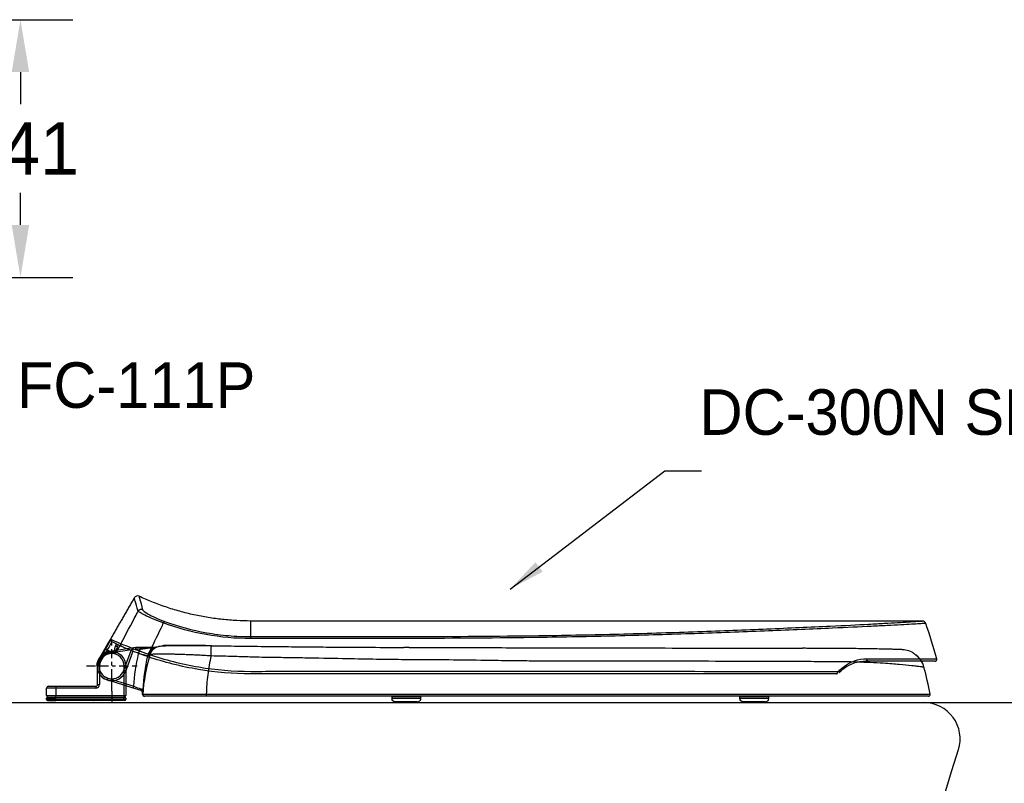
# Model space of a CAD drawing. Extents: x 66608 to 69033, y 58240 to 61670.
# Tile 4 of 8: x 67377 to 67918, y 59542 to 59962. Entities that reach past the tile are written whole.
import ezdxf

# ---------------------------------------------------------------- set-up
doc = ezdxf.new("R2010")
doc.units = 0
doc.header["$MEASUREMENT"] = 0
doc.linetypes.add('BORDER', pattern=[18, 5, -2, 5, -2, 2, -2])
doc.layers.get('Defpoints').update_dxf_attribs({"linetype": 'CONTINUOUS'})
for name, color, linetype in [('001', 7, 'CONTINUOUS'), ('1', 2, 'CONTINUOUS'), ('BU', 7, 'CONTINUOUS'), ('Dim', 4, 'CONTINUOUS'), ('MAIN', 7, 'CONTINUOUS')]:
    doc.layers.add(name, color=color, linetype=linetype)
doc.layers.add('AM_6', color=2, linetype='CONTINUOUS', lineweight=30)
doc.styles.add('____', font='txt')
doc.styles.add('h', font='txt', dxfattribs={"height": 30})
doc.styles.get("Standard").update_dxf_attribs({"font": 'txt.shx', "bigfont": 'ghs.shx'})
doc.dimstyles.new('SERIM', dxfattribs={"dimscale": 10, "dimtxt": 3, "dimasz": 2, "dimexe": 1, "dimexo": 1.5, "dimgap": 1, "dimtad": 1, "dimtoh": 1, "dimdec": 0, "dimdsep": 46, "dimtxsty": 'h', "dimcen": -0.3, "dimclrt": 2, "dimadec": 0, "dimazin": 0, "dimtfac": 1, "dimtdec": 0, "dimtmove": 1, "dimatfit": 3, "dimfxl": 0, "dimtolj": 1, "dimtzin": 0, "dimarcsym": 0})
doc.dimstyles.get("Standard").update_dxf_attribs({"dimtxt": 0.18, "dimasz": 0.18, "dimexe": 0.18, "dimexo": 0.0625, "dimgap": 0.09, "dimtad": 0, "dimtih": 1, "dimtoh": 1, "dimdec": 4, "dimzin": 0, "dimdsep": 46, "dimtxsty": 'Standard', "dimcen": 0.09, "dimadec": 0, "dimazin": 0, "dimtfac": 1, "dimtdec": 4, "dimtofl": 0, "dimtmove": 0, "dimatfit": 0, "dimfxl": 0, "dimtolj": 1, "dimtzin": 0, "dimarcsym": 0})
doc.dimstyles.new('Standard$0', dxfattribs={"dimtxt": 0.18, "dimasz": 0.18, "dimexe": 0.18, "dimexo": 0.0625, "dimgap": 0.09, "dimtad": 0, "dimtih": 1, "dimtoh": 1, "dimdec": 4, "dimzin": 0, "dimdsep": 46, "dimtxsty": 'Standard', "dimcen": 0.09, "dimadec": 0, "dimazin": 0, "dimtfac": 1, "dimtdec": 4, "dimtofl": 0, "dimtmove": 0, "dimatfit": 3, "dimfxl": 0, "dimtolj": 1, "dimtzin": 0, "dimarcsym": 0})

# ---------------------------------------------------------------- blocks, each defined once
blk = doc.blocks.new('*D21')
at = {"layer": 'Defpoints', "color": 0}
for p in [(67355.52, 59961.7), (67355.52, 59820.26), (67377.81, 59820.26)]:
    blk.add_point(p, dxfattribs=at)
at = {"layer": 'Dim', "color": 0, "lineweight": -2}
for p, q in [((67365.52, 59961.7), (67406.61, 59961.7)), ((67377.81, 59932.9), (67377.81, 59915.39)), ((67377.81, 59849.06), (67377.81, 59866.58)), ((67365.52, 59820.26), (67406.61, 59820.26))]:
    blk.add_line(p, q, dxfattribs=at)
at = {"layer": 'Dim', "color": 0}
for points in [[(67373.01, 59932.9), (67382.61, 59932.9), (67377.81, 59961.7)], [(67373.01, 59849.06), (67382.61, 59849.06), (67377.81, 59820.26)]]:
    blk.add_solid(points, dxfattribs=at)
at = {"layer": 'Dim', "color": 0, "insert": (67377.81, 59890.98), "char_height": 28.8, "attachment_point": 5, "style": '____'}
blk.add_mtext('\\A1;141', dxfattribs=at)
blk = doc.blocks.new('*D22')
at = {"layer": 'Defpoints', "color": 0}
for p in [(67810.87, 59586.86), (67810.87, 59197.12), (67927.77, 59197.12)]:
    blk.add_point(p, dxfattribs=at)
at = {"layer": 'Dim', "color": 0, "lineweight": -2}
for p, q in [((67820.87, 59586.86), (67956.57, 59586.86)), ((67927.77, 59558.06), (67927.77, 59415.99)), ((67927.77, 59225.92), (67927.77, 59367.99)), ((67820.87, 59197.12), (67956.57, 59197.12))]:
    blk.add_line(p, q, dxfattribs=at)
at = {"layer": 'Dim', "color": 0}
for points in [[(67922.97, 59558.06), (67932.57, 59558.06), (67927.77, 59586.86)], [(67922.97, 59225.92), (67932.57, 59225.92), (67927.77, 59197.12)]]:
    blk.add_solid(points, dxfattribs=at)
at = {"layer": 'Dim', "color": 0, "insert": (67927.77, 59391.99), "char_height": 28.8, "attachment_point": 5}
blk.add_mtext('\\A1;390', dxfattribs=at)

msp = doc.modelspace()

# ---------------------------------------------------------------- linework, layer by layer
at = {"layer": '001', "color": 7}
msp.add_line((67371.28, 59586.86), (67890, 59586.86), dxfattribs=at)
msp.add_arc((61092.48, 61689.84), 7125.74, 339.523743, 342.617108, dxfattribs=at)
at = {"layer": '1', "color": 1, "linetype": 'BORDER'}
for p, q in [((67427.94, 59593.12), (67427.94, 59620.86)), ((67427.94, 59593.12), (67427.94, 59620.86)), ((67427.94, 59593.12), (67427.94, 59620.86)), ((67414.08, 59606.99), (67441.81, 59606.99)), ((67414.08, 59606.99), (67441.81, 59606.99)), ((67414.08, 59606.99), (67441.81, 59606.99))]:
    msp.add_line(p, q, dxfattribs=at)
at = {"layer": '1', "color": 7}
for p, q in [((67420.2, 59608.68), (67424.62, 59616.34)), ((67425.49, 59615.84), (67421.07, 59608.18)), ((67425.49, 59615.84), (67424.62, 59616.34)), ((67426.72, 59615), (67441.15, 59617.2)), ((67426.72, 59615), (67426.87, 59614.01)), ((67441.21, 59616.19), (67426.87, 59614.01)), ((67432.4, 59618.12), (67429.88, 59613.77)), ((67431.19, 59618.03), (67431.31, 59618.24)), ((67434.66, 59604.55), (67438.62, 59615.44)), ((67439.55, 59615.07), (67435.6, 59604.2)), ((67443.67, 59617.14), (67443.65, 59616.14)), ((67421.07, 59608.18), (67420.2, 59608.68)), ((67419.8, 59607.29), (67420.8, 59607.26)), ((67420.19, 59596.74), (67420.19, 59606.99)), ((67420.19, 59606.99), (67421.19, 59606.99)), ((67421.19, 59606.99), (67421.19, 59596.74)), ((67435.6, 59604.2), (67434.66, 59604.55)), ((67435.69, 59606.99), (67434.69, 59606.99)), ((67434.69, 59590.74), (67434.69, 59606.99)), ((67435.69, 59606.99), (67435.69, 59590.74)), ((67425.51, 59599.26), (67425.81, 59600.22)), ((67439.76, 59594.78), (67425.51, 59599.26)), ((67425.81, 59600.22), (67440.06, 59595.74)), ((67392.19, 59590.74), (67392.19, 59594.74)), ((67397.19, 59594.74), (67392.19, 59594.74)), ((67393.19, 59595.74), (67397.19, 59595.74)), ((67397.19, 59595.74), (67397.19, 59594.74)), ((67397.19, 59595.74), (67419.19, 59595.74)), ((67419.19, 59594.74), (67397.19, 59594.74)), ((67397.19, 59594.74), (67397.19, 59590.74)), ((67419.19, 59595.74), (67419.19, 59594.74)), ((67420.19, 59596.74), (67421.19, 59596.74)), ((67439.76, 59594.78), (67440.06, 59595.74)), ((67392.19, 59590.74), (67397.19, 59590.74)), ((67392.19, 59588.44), (67392.19, 59589.24)), ((67392.19, 59589.24), (67397.19, 59589.24)), ((67392.19, 59588.44), (67397.19, 59588.44)), ((67392.69, 59589.74), (67397.19, 59589.74)), ((67392.69, 59587.94), (67397.19, 59587.94)), ((67397.19, 59590.74), (67434.69, 59590.74)), ((67397.19, 59589.74), (67397.19, 59590.74)), ((67397.19, 59589.74), (67434.69, 59589.74)), ((67397.19, 59589.74), (67397.19, 59589.24)), ((67397.19, 59588.44), (67397.19, 59589.24)), ((67434.69, 59589.24), (67397.19, 59589.24)), ((67397.19, 59587.94), (67397.19, 59588.44)), ((67397.19, 59588.44), (67434.69, 59588.44)), ((67435.19, 59587.94), (67397.19, 59587.94)), ((67434.69, 59590.74), (67435.69, 59590.74)), ((67434.69, 59589.74), (67434.69, 59590.74)), ((67434.69, 59589.74), (67434.69, 59589.24)), ((67434.69, 59589.74), (67435.19, 59589.74)), ((67434.69, 59588.44), (67434.69, 59589.24)), ((67435.69, 59589.24), (67434.69, 59589.24)), ((67434.69, 59587.94), (67434.69, 59588.44)), ((67434.69, 59588.44), (67435.69, 59588.44)), ((67435.69, 59589.24), (67435.69, 59588.44)), ((67479.86, 59591.44), (67479.86, 59590.25))]:
    msp.add_line(p, q, dxfattribs=at)
for centre, radius, start, end in [((67442.06, 59643.38), 2, 65.0085, 149.9912), ((67872.88, 59629.6), 2, 19.483, 90.0001), ((67427.94, 59606.99), 8.1, 98.6668, 252.5482), ((67427.94, 59606.99), 7.75, 0, 180), ((67427.94, 59606.99), 7.1, 98.6668, 252.5482), ((67504.3, 59777.05), 179.44, 243.9475, 245.498), ((67427.94, 59606.99), 6.75, 0, 180), ((67879.91, 59610.52), 1, 270, 15.3309), ((67427.94, 59606.99), 8.14, 177.861, 340), ((67427.94, 59606.99), 7.14, 177.861, 340), ((67393.19, 59594.74), 1, 90, 180), ((67419.19, 59596.74), 1, 270, 0), ((67419.19, 59596.74), 2, 270, 0), ((67393.19, 59590.74), 1, 180, 270), ((67392.69, 59589.24), 0.5, 90, 180), ((67392.69, 59588.44), 0.5, 180, 270), ((67434.69, 59590.74), 1, 270, 0), ((67435.19, 59589.24), 0.5, 0, 90), ((67435.19, 59588.44), 0.5, 270, 0), ((67445.86, 59591.25), 1, 179.4084, 270), ((67876.33, 59591.25), 1, 270, 12.4333)]:
    msp.add_arc(centre, radius, start, end, dxfattribs=at)
for points, degree in [([(67440.33, 59644.38), (67430.35, 59627.1), (67420.37, 59609.82)], 2), ([(67442.37, 59636.9), (67441.01, 59641.87), (67440.33, 59644.36), (67440.33, 59644.36)], 3), ([(67442.9, 59645.17), (67442.9, 59645.17), (67443.57, 59642.69), (67444.91, 59637.72)], 3), ([(67441.29, 59634.84), (67441.65, 59635.53), (67442.01, 59636.21), (67442.37, 59636.9)], 3), ([(67432.92, 59619.09), (67435.8, 59624.47), (67438.59, 59629.72), (67441.29, 59634.84)], 3), ([(67456.24, 59630.53), (67455.77, 59629.54), (67455.29, 59628.54), (67454.82, 59627.54)], 3), ([(67872.88, 59631.6), (67688.59, 59631.6), (67504.3, 59631.6)], 2), ([(67504.3, 59623.02), (67504.3, 59628.74), (67504.3, 59631.6), (67504.3, 59631.6)], 3), ([(67880.87, 59610.78), (67879.08, 59617.35), (67877.04, 59623.85), (67874.77, 59630.27)], 3), ([(67454.82, 59627.54), (67452.62, 59622.91), (67450.37, 59618.19), (67448.06, 59613.39)], 3), ([(67427.67, 59621.41), (67427.71, 59621.47), (67427.73, 59621.5), (67427.74, 59621.5)], 3), ([(67427.74, 59621.5), (67428.52, 59621.12), (67430.23, 59620.29), (67432.92, 59619.09)], 3), ([(67433.38, 59617.68), (67430.67, 59618.88), (67428.95, 59619.72), (67428.17, 59620.1)], 3), ([(67504.31, 59621.96), (67504.31, 59622.55), (67504.31, 59622.96), (67504.3, 59623.02)], 3), ([(67597.61, 59623.1), (67620.77, 59623.12), (67643.9, 59623.31), (67666.75, 59623.65)], 3), ([(67667.02, 59622.62), (67644.09, 59622.27), (67620.84, 59622.08), (67597.62, 59622.05)], 3), ([(67430, 59617.85), (67430.44, 59618.53), (67430.69, 59618.9), (67430.72, 59618.88)], 3), ([(67430.72, 59618.88), (67430.92, 59618.79), (67431.19, 59618.67), (67431.51, 59618.52)], 3), ([(67435.93, 59616.56), (67435.94, 59616.56), (67435.95, 59616.55), (67435.96, 59616.55)], 3), ([(67435.96, 59616.55), (67436.07, 59616.5), (67436.38, 59616.37), (67436.88, 59616.16)], 3), ([(67443.65, 59616.14), (67442.84, 59616.16), (67442.02, 59616.18), (67441.21, 59616.19)], 3), ([(67442.69, 59613.58), (67442.9, 59614.48), (67443.22, 59615.33), (67443.65, 59616.14)], 3), ([(67452.25, 59617.13), (67451.64, 59616.83), (67451.03, 59616.53)], 2), ([(67582.74, 59617.09), (67583.74, 59617.09), (67584.74, 59617.08), (67585.73, 59617.08)], 3), ([(67591.21, 59617.08), (67590.22, 59617.08), (67589.22, 59617.08), (67588.22, 59617.09)], 3), ([(67591.21, 59617.08), (67593.66, 59617.07), (67596.11, 59617.07), (67598.55, 59617.06)], 3), ([(67798.93, 59616.61), (67800.72, 59616.61), (67802.5, 59616.61), (67804.27, 59616.6)], 3), ([(67804.27, 59616.6), (67805.25, 59616.6), (67806.22, 59616.6), (67807.17, 59616.6)], 3), ([(67419.8, 59607.29), (67419.84, 59608.24), (67420.07, 59609.09), (67420.07, 59609.09)], 3), ([(67440.06, 59595.74), (67440.44, 59601.75), (67441.32, 59607.71), (67442.69, 59613.58)], 3), ([(67447.56, 59612.44), (67446.14, 59606.36), (67445.27, 59600.16), (67444.97, 59593.93)], 3), ([(67445.11, 59591.32), (67445.63, 59598.69), (67446.92, 59605.95), (67448.94, 59612.98)], 3), ([(67447.83, 59612), (67447.96, 59611.96), (67448.09, 59611.91), (67448.22, 59611.87)], 3), ([(67810.34, 59609.29), (67808.48, 59609.3), (67806.6, 59609.3), (67804.71, 59609.31)], 3), ([(67822.96, 59609.24), (67818.86, 59609.26), (67814.65, 59609.27), (67810.34, 59609.29)], 3), ([(67829.25, 59606.15), (67833.17, 59609.32), (67837.85, 59610.85), (67842.56, 59610.85)], 3), ([(67871.2, 59611.26), (67870.69, 59611.86), (67870.11, 59612.42), (67869.49, 59612.94)], 3), ([(67873.82, 59606.2), (67873.47, 59607.53), (67872.88, 59608.9), (67872.03, 59610.16)], 3), ([(67599.46, 59603.98), (67622.99, 59603.98), (67646.51, 59603.99), (67669.75, 59603.99)], 3), ([(67829.26, 59605.05), (67828.58, 59604.5), (67827.92, 59603.89), (67827.3, 59603.24)], 3), ([(67829.07, 59604.9), (67829.15, 59604.96), (67829.22, 59605.02), (67829.3, 59605.08)], 3), ([(67877.31, 59591.46), (67876.22, 59596.39), (67875.11, 59601.32), (67873.82, 59606.2)], 3), ([(67669.61, 59602.61), (67646.41, 59602.61), (67622.95, 59602.61), (67599.46, 59602.61)], 3), ([(67444.21, 59593.39), (67443.08, 59593.74), (67441.44, 59594.25), (67439.76, 59594.78)], 3), ([(67440.06, 59595.74), (67441.46, 59595.23), (67442.83, 59594.72), (67443.76, 59594.38)], 3), ([(67444.91, 59592.4), (67444.92, 59592.83), (67444.62, 59593.26), (67444.21, 59593.39)], 3), ([(67444.35, 59593.34), (67444.62, 59593.19), (67444.78, 59592.9)], 2), ([(67444.84, 59592.73), (67444.82, 59592.81), (67444.78, 59592.89), (67444.73, 59592.97)], 3), ([(67444.89, 59592.41), (67444.9, 59592.58), (67444.86, 59592.75), (67444.78, 59592.9)], 3), ([(67444.93, 59593.55), (67444.9, 59592.79), (67444.88, 59592.03), (67444.88, 59591.27)], 3), ([(67444.89, 59592.41), (67444.89, 59592.41), (67444.89, 59592.41), (67444.89, 59592.41)], 3), ([(67444.94, 59593.16), (67444.93, 59592.9), (67444.92, 59592.65), (67444.91, 59592.4)], 3), ([(67444.91, 59592.4), (67444.91, 59592.4), (67444.91, 59592.4), (67444.91, 59592.4)], 3), ([(67444.97, 59593.93), (67444.96, 59593.67), (67444.95, 59593.41), (67444.94, 59593.16)], 3), ([(67444.86, 59591.26), (67444.86, 59591.53), (67444.87, 59591.81), (67444.87, 59592.08)], 3), ([(67581.84, 59589.18), (67581.84, 59589.51), (67581.84, 59589.84), (67581.84, 59590.18)], 3), ([(67597.65, 59589.18), (67597.65, 59589.68), (67597.65, 59590.18)], 2), ([(67600.35, 59591.44), (67623.6, 59591.45), (67646.84, 59591.45), (67669.8, 59591.45)], 3), ([(67669.64, 59590.25), (67646.73, 59590.25), (67623.55, 59590.25), (67600.35, 59590.25)], 3), ([(67772.82, 59589.18), (67772.82, 59589.51), (67772.82, 59589.84), (67772.82, 59590.18)], 3), ([(67788.63, 59589.18), (67788.63, 59589.68), (67788.63, 59590.18)], 2)]:
    msp.add_open_spline(points, degree=degree, dxfattribs=at)
for points, knots in [([(67504.3, 59631.6), (67501.71, 59631.6), (67496.52, 59631.74), (67488.71, 59632.37), (67480.87, 59633.43), (67473.04, 59634.93), (67465.25, 59636.86), (67457.55, 59639.24), (67450.08, 59642.01), (67445.24, 59644.11), (67442.91, 59645.2)], [0, 0, 0, 0, 0.122297, 0.245928, 0.370731, 0.496537, 0.623166, 0.750433, 0.878145, 1, 1, 1, 1]), ([(67456.24, 59630.53), (67452.06, 59632.07), (67448.51, 59633.65), (67443.82, 59635.94), (67442.59, 59636.67), (67442.37, 59636.9)], [0, 0, 0, 0, 0.5, 0.5, 1, 1, 1, 1]), ([(67444.91, 59637.72), (67445.02, 59637.34), (67445.98, 59636.55), (67449.95, 59634.29), (67453.08, 59632.79), (67456.88, 59631.4)], [0, 0, 0, 0, 0.5, 0.5, 1, 1, 1, 1]), ([(67504.31, 59621.96), (67496.01, 59621.95), (67487.74, 59622.7), (67471.7, 59625.58), (67463.87, 59627.72), (67456.24, 59630.53)], [0, 0, 0, 0, 0.5, 0.5, 1, 1, 1, 1]), ([(67456.88, 59631.4), (67464.42, 59628.65), (67472.15, 59626.56), (67484.01, 59624.45), (67488.01, 59623.91), (67496.11, 59623.2), (67500.27, 59623.02), (67504.3, 59623.02)], [0, 0, 0, 0, 0.5, 0.5, 0.75, 0.75, 1, 1, 1, 1]), ([(67822.41, 59628.81), (67830.21, 59629.16), (67837.19, 59629.51), (67846.47, 59630.01), (67849.37, 59630.17), (67854.73, 59630.48), (67857.19, 59630.62), (67863.76, 59631.02), (67867.12, 59631.23), (67870.56, 59631.45), (67871.43, 59631.51), (67872.59, 59631.58), (67872.88, 59631.6), (67872.88, 59631.6)], [0, 0, 0, 0, 0.25, 0.25, 0.375, 0.375, 0.5, 0.5, 0.75, 0.75, 0.875, 0.875, 1, 1, 1, 1]), ([(67874.77, 59630.27), (67874.77, 59630.27), (67874.47, 59630.25), (67873.29, 59630.18), (67872.41, 59630.13), (67868.92, 59629.93), (67865.51, 59629.73), (67858.85, 59629.36), (67856.35, 59629.23), (67850.9, 59628.94), (67847.97, 59628.79), (67838.55, 59628.32), (67831.44, 59627.98), (67823.57, 59627.65)], [0, 0, 0, 0, 0.125, 0.125, 0.25, 0.25, 0.5, 0.5, 0.625, 0.625, 0.75, 0.75, 1, 1, 1, 1]), ([(67666.75, 59623.65), (67681.09, 59623.86), (67695.19, 59624.16), (67722.9, 59624.89), (67736.46, 59625.32), (67762.71, 59626.26), (67775.46, 59626.77), (67799.76, 59627.79), (67811.36, 59628.31), (67822.41, 59628.81)], [0, 0, 0, 0, 0.25, 0.25, 0.5, 0.5, 0.75, 0.75, 1, 1, 1, 1]), ([(67823.57, 59627.65), (67818.04, 59627.42), (67812.31, 59627.17), (67800.63, 59626.68), (67794.66, 59626.43), (67776.33, 59625.69), (67763.5, 59625.19), (67737.1, 59624.27), (67723.47, 59623.85), (67695.61, 59623.13), (67681.44, 59622.83), (67667.02, 59622.62)], [0, 0, 0, 0, 0.125, 0.125, 0.25, 0.25, 0.5, 0.5, 0.75, 0.75, 1, 1, 1, 1]), ([(67424.62, 59616.34), (67425.42, 59617.71), (67426.21, 59619.05), (67427.22, 59620.73), (67427.53, 59621.23), (67427.67, 59621.41)], [0, 0, 0, 0, 0.56676, 0.56676, 1, 1, 1, 1]), ([(67428.17, 59620.1), (67428.14, 59620.11), (67427.83, 59619.65), (67426.84, 59618.08), (67426.17, 59616.98), (67425.49, 59615.84)], [0, 0, 0, 0, 0.5, 0.5, 1, 1, 1, 1]), ([(67504.3, 59623.02), (67519.86, 59623.03), (67535.41, 59623.05), (67566.51, 59623.07), (67582.06, 59623.08), (67597.61, 59623.1)], [0, 0, 0, 0, 0.5, 0.5, 1, 1, 1, 1]), ([(67597.62, 59622.05), (67582.07, 59622.03), (67566.52, 59622.02), (67535.41, 59621.99), (67519.86, 59621.97), (67504.31, 59621.96)], [0, 0, 0, 0, 0.5, 0.5, 1, 1, 1, 1]), ([(67429.88, 59613.77), (67429.81, 59614.53), (67429.73, 59615.29), (67429.69, 59616.73), (67429.73, 59617.41), (67430, 59617.85)], [0, 0, 0, 0, 0.5, 0.5, 1, 1, 1, 1]), ([(67431.19, 59618.03), (67431.07, 59617.83), (67430.97, 59617.6), (67430.72, 59616.98), (67430.59, 59616.56), (67430.29, 59615.51), (67430.14, 59614.87), (67429.95, 59614.08), (67429.92, 59613.93), (67429.88, 59613.78), (67429.88, 59613.77), (67429.88, 59613.77)], [0, 0, 0, 0, 0.173372, 0.173372, 0.471385, 0.471385, 0.89831, 0.89831, 0.996626, 0.996626, 1, 1, 1, 1]), ([(67431.25, 59618.13), (67431.3, 59618.21), (67431.39, 59618.35), (67431.46, 59618.48), (67431.5, 59618.54)], [0, 0, 0, 0, 0.469631, 1, 1, 1, 1]), ([(67432.92, 59619.09), (67433.26, 59619.03), (67434.78, 59618.41), (67440.06, 59616.32), (67443.86, 59614.85), (67448.06, 59613.39)], [0, 0, 0, 0, 0.5, 0.5, 1, 1, 1, 1]), ([(67447.73, 59612.03), (67443.71, 59613.41), (67440.09, 59614.83), (67435.08, 59616.91), (67433.66, 59617.55), (67433.38, 59617.68)], [0, 0, 0, 0, 0.5, 0.5, 1, 1, 1, 1]), ([(67441.21, 59616.19), (67441.21, 59616.2), (67441.21, 59616.2), (67441.21, 59616.28), (67441.2, 59616.35), (67441.19, 59616.53), (67441.18, 59616.63), (67441.17, 59616.82), (67441.17, 59616.91), (67441.16, 59617.05), (67441.15, 59617.1), (67441.15, 59617.18), (67441.15, 59617.2), (67441.15, 59617.2)], [0, 0, 0, 0, 0.009719, 0.009719, 0.142864, 0.142864, 0.357904, 0.357904, 0.572168, 0.572168, 0.786073, 0.786073, 1, 1, 1, 1]), ([(67441.15, 59617.2), (67441.81, 59617.18), (67442.48, 59617.17), (67443.32, 59617.15), (67443.5, 59617.14), (67443.67, 59617.14)], [0, 0, 0, 0, 0.793321, 0.793321, 1, 1, 1, 1]), ([(67451.81, 59616.94), (67451.6, 59616.92), (67451.39, 59616.91), (67450.43, 59616.82), (67449.67, 59616.72), (67447.29, 59616.43), (67445.54, 59616.24), (67443.65, 59616.14)], [0, 0, 0, 0, 0.085207, 0.085207, 0.390138, 0.390138, 1, 1, 1, 1]), ([(67452.07, 59616.99), (67451.85, 59617), (67451.62, 59617), (67450.69, 59617.01), (67449.95, 59617.02), (67447.55, 59617.06), (67445.67, 59617.09), (67443.67, 59617.14)], [0, 0, 0, 0, 0.098353, 0.098353, 0.398902, 0.398902, 1, 1, 1, 1]), ([(67443.67, 59617.14), (67445.67, 59617.09), (67447.55, 59617.06), (67449.95, 59617.02), (67450.69, 59617.01), (67451.62, 59617), (67451.85, 59617), (67452.07, 59616.99)], [0, 0, 0, 0, 0.601098, 0.601098, 0.901647, 0.901647, 1, 1, 1, 1]), ([(67451.1, 59616.55), (67450.59, 59616.35), (67450.12, 59616.08), (67448.62, 59614.92), (67447.87, 59613.75), (67447.56, 59612.44)], [0, 0, 0, 0, 0.28878, 0.28878, 1, 1, 1, 1]), ([(67482.62, 59617.94), (67480.6, 59617.97), (67476.72, 59618.02), (67471.1, 59618.05), (67466.04, 59618.05), (67461.65, 59618), (67458.03, 59617.91), (67455.23, 59617.75), (67453.27, 59617.51), (67452.5, 59617.27), (67452.25, 59617.13)], [0, 0, 0, 0, 0.134719, 0.265473, 0.393784, 0.518942, 0.64233, 0.763138, 0.882596, 1, 1, 1, 1]), ([(67482.62, 59618.02), (67481.75, 59618.03), (67480.03, 59618.06), (67477.48, 59618.09), (67474.98, 59618.11), (67471.74, 59618.14), (67467.89, 59618.16), (67463.82, 59618.17), (67460.41, 59618.16), (67457.87, 59618.13), (67456.17, 59618.08), (67455.88, 59618.03), (67455.74, 59618)], [0, 0, 0, 0, 0.063084, 0.125388, 0.187282, 0.249145, 0.373717, 0.498081, 0.622847, 0.748204, 0.873956, 1, 1, 1, 1]), ([(67482.62, 59618.02), (67485.59, 59617.98), (67491.15, 59617.91), (67499.59, 59617.8), (67507.72, 59617.7), (67513.28, 59617.64), (67515.94, 59617.61)], [0, 0, 0, 0, 0.267477, 0.500007, 0.760064, 1, 1, 1, 1]), ([(67515.94, 59617.61), (67520.72, 59617.56), (67530.09, 59617.46), (67543.85, 59617.34), (67559.73, 59617.22), (67574.46, 59617.14), (67584.78, 59617.1), (67588.22, 59617.09)], [0, 0, 0, 0, 0.198329, 0.388612, 0.571475, 0.857209, 1, 1, 1, 1]), ([(67598.55, 59617.06), (67601.38, 59617.06), (67607.02, 59617.04), (67618.29, 59617.02), (67633.19, 59616.98), (67650, 59616.95), (67661.15, 59616.93), (67665.89, 59616.92)], [0, 0, 0, 0, 0.125142, 0.250178, 0.500113, 0.787261, 1, 1, 1, 1]), ([(67665.89, 59616.92), (67677.17, 59616.9), (67688.3, 59616.88), (67710.27, 59616.83), (67721.11, 59616.81), (67752.82, 59616.73), (67773.07, 59616.67), (67798.93, 59616.61)], [0, 0, 0, 0, 0.25, 0.25, 0.5, 0.5, 1, 1, 1, 1]), ([(67816.76, 59616.57), (67815.64, 59616.57), (67813.45, 59616.58), (67810.27, 59616.59), (67808.2, 59616.6), (67807.19, 59616.6), (67807.16, 59616.6)], [0, 0, 0, 0, 0.358128, 0.690293, 0.991787, 1, 1, 1, 1]), ([(67862.52, 59615.82), (67862.46, 59615.82), (67862.26, 59615.84), (67861.65, 59615.87), (67860.48, 59615.91), (67858.74, 59615.97), (67856.4, 59616.05), (67853.52, 59616.13), (67850.15, 59616.21), (67846.27, 59616.29), (67841.78, 59616.36), (67836.6, 59616.43), (67830.68, 59616.49), (67824.05, 59616.53), (67819.22, 59616.56), (67816.69, 59616.57)], [0, 0, 0, 0, 0.040411, 0.108997, 0.185067, 0.265611, 0.347355, 0.427603, 0.50478, 0.581636, 0.660818, 0.74252, 0.826769, 0.912996, 1, 1, 1, 1]), ([(67867.25, 59614.42), (67866.11, 59615.01), (67864.89, 59615.42), (67863.24, 59615.74), (67862.79, 59615.8), (67862.35, 59615.83)], [0, 0, 0, 0, 0.731546, 0.731546, 1, 1, 1, 1]), ([(67872.31, 59609.72), (67872.26, 59609.8), (67872.09, 59610.08), (67871.78, 59610.51), (67871.32, 59611.08), (67870.76, 59611.65), (67870.26, 59612.12), (67869.83, 59612.5), (67869.62, 59612.68), (67869.44, 59612.83), (67869.32, 59612.93), (67869.19, 59613.03), (67869.02, 59613.18), (67868.74, 59613.4), (67868.42, 59613.65), (67868.02, 59613.95), (67867.65, 59614.2), (67867.39, 59614.34), (67867.29, 59614.39)], [0, 0, 0, 0, 0.03113, 0.11787, 0.242645, 0.360953, 0.455417, 0.482106, 0.503951, 0.513552, 0.522771, 0.532182, 0.542417, 0.567486, 0.622482, 0.704248, 0.86265, 1, 1, 1, 1]), ([(67419.8, 59607.29), (67419.82, 59607.63), (67419.89, 59607.97), (67420.01, 59608.28), (67420.07, 59608.42), (67420.13, 59608.55), (67420.2, 59608.68)], [0, 0, 0, 0, 0.695533, 0.695533, 0.695533, 1, 1, 1, 1]), ([(67420.38, 59609.81), (67420.34, 59609.76), (67420.27, 59609.63), (67420.19, 59609.43), (67420.13, 59609.28), (67420.11, 59609.22), (67420.11, 59609.21)], [0, 0, 0, 0, 0.288268, 0.680678, 0.983774, 1, 1, 1, 1]), ([(67420.37, 59609.82), (67420.37, 59609.82), (67420.37, 59609.82), (67420.37, 59609.82), (67420.36, 59609.77), (67420.33, 59609.62), (67420.31, 59609.53), (67420.25, 59609.23), (67420.21, 59608.96), (67420.2, 59608.68)], [0, 0, 0, 0, 0.000399, 0.000399, 0.298262, 0.298262, 0.528278, 0.528278, 1, 1, 1, 1]), ([(67447.56, 59612.44), (67447.55, 59612.44), (67447.02, 59612.56), (67445.22, 59612.99), (67443.96, 59613.28), (67442.69, 59613.58)], [0, 0, 0, 0, 0.5, 0.5, 1, 1, 1, 1]), ([(67448.33, 59612.77), (67448.21, 59612.68), (67447.97, 59612.49), (67447.72, 59612.4), (67447.62, 59612.43), (67447.56, 59612.44)], [0, 0, 0, 0, 0.316728, 0.650001, 1, 1, 1, 1]), ([(67504.3, 59602.61), (67494.56, 59602.61), (67484.98, 59603.42), (67466.13, 59606.57), (67456.85, 59608.91), (67447.73, 59612.03)], [0, 0, 0, 0, 0.5, 0.5, 1, 1, 1, 1]), ([(67448.06, 59613.39), (67457.12, 59610.27), (67466.34, 59607.93), (67485.09, 59604.78), (67494.62, 59603.97), (67504.3, 59603.97)], [0, 0, 0, 0, 0.5, 0.5, 1, 1, 1, 1]), ([(67448.94, 59612.98), (67448.88, 59612.95), (67448.76, 59612.88), (67448.6, 59612.87), (67448.46, 59612.85), (67448.36, 59612.79), (67448.33, 59612.77)], [0, 0, 0, 0, 0.221728, 0.500088, 0.828974, 1, 1, 1, 1]), ([(67482.52, 59612.42), (67481.51, 59612.47), (67479.47, 59612.59), (67476.4, 59612.76), (67473.32, 59612.91), (67470.27, 59613.04), (67467.27, 59613.16), (67464.37, 59613.26), (67461.61, 59613.34), (67459.01, 59613.39), (67456.63, 59613.43), (67454.49, 59613.43), (67452.65, 59613.41), (67451.14, 59613.36), (67449.99, 59613.27), (67449.2, 59613.15), (67449.03, 59613.04), (67448.94, 59612.98)], [0, 0, 0, 0, 0.058397, 0.118023, 0.178854, 0.240872, 0.304064, 0.368425, 0.43395, 0.500641, 0.568499, 0.637528, 0.707727, 0.779091, 0.851609, 0.925256, 1, 1, 1, 1]), ([(67482.52, 59612.42), (67481.7, 59609.02), (67481.06, 59605.57), (67480.17, 59598.55), (67479.89, 59595), (67479.86, 59591.44)], [0, 0, 0, 0, 0.5, 0.5, 1, 1, 1, 1]), ([(67515.86, 59611.55), (67513.51, 59611.6), (67507.95, 59611.69), (67499.12, 59611.97), (67490.36, 59612.26), (67484.8, 59612.37), (67482.52, 59612.42)], [0, 0, 0, 0, 0.211098, 0.500018, 0.794863, 1, 1, 1, 1]), ([(67598.54, 59610.3), (67594.7, 59610.32), (67586.27, 59610.36), (67572.49, 59610.55), (67555.66, 59610.86), (67539.97, 59611.18), (67526.19, 59611.43), (67519.3, 59611.51), (67515.86, 59611.55)], [0, 0, 0, 0, 0.139089, 0.305769, 0.500007, 0.750024, 0.875, 1, 1, 1, 1]), ([(67667.4, 59609.58), (67664.47, 59609.59), (67657.74, 59609.62), (67646.29, 59609.75), (67631.1, 59609.97), (67614.88, 59610.22), (67603.37, 59610.27), (67598.54, 59610.3)], [0, 0, 0, 0, 0.128527, 0.295249, 0.500166, 0.790438, 1, 1, 1, 1]), ([(67797.31, 59609.34), (67787.64, 59609.37), (67777.62, 59609.4), (67756.89, 59609.47), (67746.21, 59609.5), (67713.48, 59609.57), (67690.62, 59609.59), (67667.4, 59609.58)], [0, 0, 0, 0, 0.25, 0.25, 0.5, 0.5, 1, 1, 1, 1]), ([(67804.71, 59609.31), (67803.96, 59609.31), (67803.21, 59609.32), (67801.72, 59609.32), (67800.96, 59609.32), (67799.25, 59609.33), (67798.28, 59609.33), (67797.31, 59609.34)], [0, 0, 0, 0, 0.305481, 0.305481, 0.610959, 0.610959, 1, 1, 1, 1]), ([(67873.82, 59606.2), (67873.8, 59606.21), (67873.75, 59606.21), (67873.35, 59606.27), (67872.68, 59606.37), (67871.7, 59606.5), (67870.02, 59606.72), (67866.7, 59607.13), (67860.67, 59607.72), (67852.69, 59608.32), (67844.69, 59608.77), (67837.43, 59609.03), (67830.33, 59609.2), (67825.36, 59609.22), (67822.96, 59609.24)], [0, 0, 0, 0, 0.047211, 0.095927, 0.146139, 0.197831, 0.250979, 0.350908, 0.50117, 0.646345, 0.750258, 0.8387, 0.921965, 1, 1, 1, 1]), ([(67841.86, 59609.52), (67839.63, 59609.52), (67837.42, 59609.15), (67833.17, 59607.67), (67831.15, 59606.58), (67829.26, 59605.05)], [0, 0, 0, 0, 0.5, 0.5, 1, 1, 1, 1]), ([(67879.91, 59609.52), (67879.91, 59609.52), (67879.06, 59609.52), (67875.75, 59609.52), (67873.3, 59609.52), (67866.77, 59609.52), (67862.72, 59609.52), (67853.32, 59609.52), (67847.94, 59609.52), (67841.86, 59609.52)], [0, 0, 0, 0, 0.25, 0.25, 0.5, 0.5, 0.75, 0.75, 1, 1, 1, 1]), ([(67842.56, 59610.85), (67848.68, 59610.84), (67854.1, 59610.83), (67863.56, 59610.82), (67867.64, 59610.81), (67874.21, 59610.8), (67876.68, 59610.79), (67880.01, 59610.79), (67880.87, 59610.78), (67880.87, 59610.78)], [0, 0, 0, 0, 0.25, 0.25, 0.5, 0.5, 0.75, 0.75, 1, 1, 1, 1]), ([(67870.09, 59612.4), (67870.01, 59612.47), (67869.81, 59612.67), (67869.6, 59612.85), (67869.48, 59612.95), (67869.44, 59612.98)], [0, 0, 0, 0, 0.23732, 0.756244, 1, 1, 1, 1]), ([(67421.07, 59608.18), (67421.02, 59608.1), (67420.98, 59608.01), (67420.86, 59607.71), (67420.81, 59607.48), (67420.8, 59607.26)], [0, 0, 0, 0, 0.304457, 0.304457, 1, 1, 1, 1]), ([(67504.3, 59603.97), (67504.97, 59603.97), (67505.63, 59603.97), (67508.97, 59603.97), (67511.63, 59603.97), (67524.97, 59603.98), (67535.63, 59603.98), (67564.02, 59603.98), (67581.74, 59603.98), (67599.46, 59603.98)], [0, 0, 0, 0, 0.021016, 0.021016, 0.105081, 0.105081, 0.441341, 0.441341, 1, 1, 1, 1]), ([(67669.75, 59603.99), (67698.4, 59603.98), (67726.53, 59603.98), (67779.3, 59603.96), (67804.18, 59603.94), (67826.46, 59603.92)], [0, 0, 0, 0, 0.5, 0.5, 1, 1, 1, 1]), ([(67826.46, 59603.92), (67826.58, 59603.92), (67826.7, 59603.94), (67826.95, 59604.04), (67827.08, 59604.12), (67827.19, 59604.24)], [0, 0, 0, 0, 0.43383, 0.43383, 1, 1, 1, 1]), ([(67827.19, 59604.24), (67827.84, 59604.93), (67828.53, 59605.57), (67829.25, 59606.15), (67829.25, 59606.15), (67829.25, 59606.15)], [0, 0, 0, 0, 0.999984, 0.999984, 1, 1, 1, 1]), ([(67599.46, 59602.61), (67583.6, 59602.61), (67567.74, 59602.61), (67536.02, 59602.61), (67520.16, 59602.61), (67504.3, 59602.61)], [0, 0, 0, 0, 0.5, 0.5, 1, 1, 1, 1]), ([(67825.85, 59602.61), (67814.73, 59602.61), (67803.05, 59602.61), (67778.58, 59602.61), (67765.76, 59602.61), (67739.43, 59602.61), (67725.83, 59602.61), (67698.07, 59602.61), (67683.95, 59602.61), (67669.61, 59602.61)], [0, 0, 0, 0, 0.25, 0.25, 0.5, 0.5, 0.75, 0.75, 1, 1, 1, 1]), ([(67443.76, 59594.38), (67443.72, 59594.15), (67443.74, 59593.93), (67443.91, 59593.57), (67444.04, 59593.44), (67444.21, 59593.39)], [0, 0, 0, 0, 0.5, 0.5, 1, 1, 1, 1]), ([(67443.76, 59594.38), (67443.94, 59594.31), (67444.32, 59594.17), (67444.69, 59594.03), (67444.93, 59593.94), (67444.96, 59593.93), (67444.97, 59593.93)], [0, 0, 0, 0, 0.263787, 0.517961, 0.763144, 1, 1, 1, 1]), ([(67444.78, 59592.9), (67444.76, 59592.94), (67444.73, 59592.98), (67444.58, 59593.19), (67444.4, 59593.33), (67444.19, 59593.39)], [0, 0, 0, 0, 0.176383, 0.176383, 1, 1, 1, 1]), ([(67444.94, 59593.16), (67444.94, 59593.16), (67444.93, 59593.16), (67444.9, 59593.17), (67444.87, 59593.17), (67444.83, 59593.18), (67444.77, 59593.2), (67444.71, 59593.22), (67444.64, 59593.24), (67444.51, 59593.28), (67444.37, 59593.33), (67444.26, 59593.37), (67444.21, 59593.39)], [0, 0, 0, 0, 0.125, 0.25, 0.25, 0.375, 0.5, 0.5, 0.625, 0.75, 0.875, 1, 1, 1, 1]), ([(67444.91, 59593.16), (67444.91, 59593.16), (67444.89, 59593.17), (67444.84, 59593.18), (67444.82, 59593.19), (67444.8, 59593.19)], [0, 0, 0, 0, 0.652077, 0.652077, 1, 1, 1, 1]), ([(67444.91, 59592.4), (67444.9, 59592.4), (67444.9, 59592.4), (67444.9, 59592.41), (67444.89, 59592.41), (67444.89, 59592.41)], [0, 0, 0, 0, 0.499609, 0.499609, 1, 1, 1, 1]), ([(67444.86, 59591.26), (67444.86, 59591.26), (67444.86, 59591.26), (67444.93, 59591.29), (67444.99, 59591.3), (67445.11, 59591.32)], [0, 0, 0, 0, 0.570811, 0.570811, 1, 1, 1, 1]), ([(67445.11, 59591.32), (67445.14, 59591.34), (67446.06, 59591.35), (67449.51, 59591.38), (67452.08, 59591.39), (67456.86, 59591.41), (67458.64, 59591.42), (67462.4, 59591.43), (67464.39, 59591.43), (67468.59, 59591.44), (67470.81, 59591.44), (67475.29, 59591.44), (67477.56, 59591.44), (67479.86, 59591.44)], [0, 0, 0, 0, 0.25, 0.25, 0.5, 0.5, 0.625, 0.625, 0.75, 0.75, 0.875, 0.875, 1, 1, 1, 1]), ([(67479.86, 59590.25), (67475.39, 59590.25), (67471, 59590.25), (67464.87, 59590.25), (67462.93, 59590.25), (67459.27, 59590.25), (67457.54, 59590.25), (67452.89, 59590.25), (67450.39, 59590.25), (67447.03, 59590.25), (67446.14, 59590.25), (67446.11, 59590.25)], [0, 0, 0, 0, 0.25, 0.25, 0.375, 0.375, 0.5, 0.5, 0.75, 0.75, 1, 1, 1, 1]), ([(67479.86, 59591.44), (67480.53, 59591.44), (67481.19, 59591.44), (67484.53, 59591.44), (67487.19, 59591.44), (67500.53, 59591.44), (67511.19, 59591.44), (67548.03, 59591.44), (67574.19, 59591.44), (67600.35, 59591.44)], [0, 0, 0, 0, 0.016599, 0.016599, 0.082993, 0.082993, 0.348569, 0.348569, 1, 1, 1, 1]), ([(67600.35, 59590.25), (67580.27, 59590.25), (67560.19, 59590.25), (67520.03, 59590.25), (67499.94, 59590.25), (67479.86, 59590.25)], [0, 0, 0, 0, 0.5, 0.5, 1, 1, 1, 1]), ([(67581.84, 59589.18), (67582.46, 59589.18), (67583.25, 59589.18), (67585.11, 59589.18), (67586.16, 59589.18), (67589.46, 59589.18), (67591.85, 59589.18), (67594.67, 59589.18), (67595.49, 59589.18), (67596.77, 59589.18), (67597.22, 59589.18), (67597.58, 59589.18), (67597.64, 59589.18), (67597.65, 59589.18)], [0, 0, 0, 0, 0.153759, 0.153759, 0.307518, 0.307518, 0.615035, 0.615035, 0.768794, 0.768794, 0.922553, 0.922553, 1, 1, 1, 1]), ([(67583.51, 59587.18), (67583.08, 59587.18), (67582.64, 59587.39), (67582.02, 59588.13), (67581.84, 59588.65), (67581.84, 59589.18)], [0, 0, 0, 0, 0.5, 0.5, 1, 1, 1, 1]), ([(67595.65, 59587.18), (67595.64, 59587.18), (67595.59, 59587.18), (67595.15, 59587.18), (67594.09, 59587.18), (67591.21, 59587.18), (67589.39, 59587.18), (67585.98, 59587.18), (67584.46, 59587.18), (67583.51, 59587.18)], [0, 0, 0, 0, 0.076779, 0.076779, 0.384519, 0.384519, 0.69226, 0.69226, 1, 1, 1, 1]), ([(67595.63, 59587.18), (67595.81, 59587.18), (67596.1, 59587.21), (67596.58, 59587.39), (67597.04, 59587.69), (67597.38, 59588.13), (67597.59, 59588.63), (67597.64, 59588.96), (67597.64, 59589.18)], [0, 0, 0, 0, 0.174575, 0.278766, 0.484765, 0.686831, 0.798219, 1, 1, 1, 1]), ([(67826.13, 59590.25), (67815.11, 59590.25), (67803.51, 59590.25), (67779.15, 59590.25), (67766.33, 59590.25), (67739.91, 59590.25), (67726.24, 59590.25), (67698.31, 59590.25), (67684.1, 59590.25), (67669.64, 59590.25)], [0, 0, 0, 0, 0.25, 0.25, 0.5, 0.5, 0.75, 0.75, 1, 1, 1, 1]), ([(67669.8, 59591.45), (67698.66, 59591.46), (67726.94, 59591.46), (67779.89, 59591.46), (67804.77, 59591.46), (67826.77, 59591.46)], [0, 0, 0, 0, 0.5, 0.5, 1, 1, 1, 1]), ([(67772.82, 59589.18), (67773.44, 59589.18), (67774.24, 59589.18), (67776.09, 59589.18), (67777.15, 59589.18), (67780.44, 59589.18), (67782.83, 59589.18), (67785.65, 59589.18), (67786.48, 59589.18), (67787.76, 59589.18), (67788.21, 59589.18), (67788.56, 59589.18), (67788.63, 59589.18), (67788.63, 59589.18)], [0, 0, 0, 0, 0.153759, 0.153759, 0.307518, 0.307518, 0.615035, 0.615035, 0.768794, 0.768794, 0.922553, 0.922553, 1, 1, 1, 1]), ([(67774.5, 59587.18), (67774.06, 59587.18), (67773.62, 59587.39), (67773, 59588.13), (67772.82, 59588.65), (67772.82, 59589.18)], [0, 0, 0, 0, 0.5, 0.5, 1, 1, 1, 1]), ([(67786.63, 59587.18), (67786.63, 59587.18), (67786.58, 59587.18), (67786.13, 59587.18), (67785.08, 59587.18), (67782.19, 59587.18), (67780.37, 59587.18), (67776.96, 59587.18), (67775.45, 59587.18), (67774.5, 59587.18)], [0, 0, 0, 0, 0.076779, 0.076779, 0.384519, 0.384519, 0.69226, 0.69226, 1, 1, 1, 1]), ([(67786.61, 59587.18), (67786.8, 59587.18), (67787.09, 59587.21), (67787.57, 59587.39), (67788.02, 59587.69), (67788.36, 59588.13), (67788.58, 59588.63), (67788.63, 59588.96), (67788.63, 59589.18)], [0, 0, 0, 0, 0.174575, 0.278766, 0.484765, 0.686831, 0.798219, 1, 1, 1, 1]), ([(67876.33, 59590.25), (67876.33, 59590.25), (67875.19, 59590.25), (67870.76, 59590.25), (67867.49, 59590.25), (67860.97, 59590.25), (67858.53, 59590.25), (67853.23, 59590.25), (67850.36, 59590.25), (67841.1, 59590.25), (67834.07, 59590.25), (67826.13, 59590.25)], [0, 0, 0, 0, 0.25, 0.25, 0.5, 0.5, 0.625, 0.625, 0.75, 0.75, 1, 1, 1, 1]), ([(67826.77, 59591.46), (67828.73, 59591.46), (67830.71, 59591.46), (67834.48, 59591.46), (67836.31, 59591.46), (67841.62, 59591.46), (67844.95, 59591.46), (67851.16, 59591.46), (67854.05, 59591.46), (67859.38, 59591.46), (67861.84, 59591.46), (67868.4, 59591.46), (67871.69, 59591.46), (67876.15, 59591.46), (67877.31, 59591.46), (67877.31, 59591.46)], [0, 0, 0, 0, 0.0625, 0.0625, 0.125, 0.125, 0.25, 0.25, 0.375, 0.375, 0.5, 0.5, 0.75, 0.75, 1, 1, 1, 1])]:
    msp.add_open_spline(points, degree=3, knots=knots, dxfattribs=at)
for points, weights, knots in [([(67444.91, 59637.72), (67444.26, 59638.01), (67443.57, 59637.82), (67442.78, 59637.6), (67442.37, 59636.9)], [0.855672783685, 0.87117093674, 1, 0.854816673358, 0.853564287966], [0.879882, 0.879882, 0.879882, 1.570796, 1.570796, 2.349419, 2.349419, 2.349419]), ([(67427.74, 59621.5), (67427.72, 59621.46), (67427.71, 59621.43), (67427.27, 59620.53), (67428.17, 59620.1)], [0.972096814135, 0.985311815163, 1, 0.707106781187, 1], [4.633616, 4.633616, 4.633616, 4.712389, 4.712389, 6.283185, 6.283185, 6.283185]), ([(67430, 59617.85), (67430.82, 59617.42), (67431.18, 59618.01), (67431.18, 59618.02), (67431.19, 59618.03)], [0.968519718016, 0.723798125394, 1, 0.993899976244, 0.988054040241], [4.801905, 4.801905, 4.801905, 6.283185, 6.283185, 6.3159, 6.3159, 6.3159]), ([(67432.92, 59619.09), (67432.89, 59619.04), (67432.87, 59618.99), (67432.47, 59618.08), (67433.38, 59617.68)], [0.960624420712, 0.978773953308, 1, 0.707106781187, 1], [4.598553, 4.598553, 4.598553, 4.712389, 4.712389, 6.283185, 6.283185, 6.283185]), ([(67448.06, 59613.39), (67447.99, 59613.22), (67447.92, 59613.03), (67447.59, 59612.08), (67447.73, 59612.03)], [0.88537900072, 0.921823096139, 1, 0.707106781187, 1], [4.293124, 4.293124, 4.293124, 4.712389, 4.712389, 6.283185, 6.283185, 6.283185]), ([(67841.86, 59609.52), (67842.6, 59609.52), (67842.6, 59610.52), (67842.6, 59610.69), (67842.56, 59610.85)], [1, 0.707106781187, 1, 0.934519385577, 0.898317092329], [0, 0, 0, 1.570796, 1.570796, 1.921971, 1.921971, 1.921971]), ([(67825.85, 59602.61), (67826.49, 59602.61), (67826.49, 59603.61), (67826.49, 59603.77), (67826.46, 59603.92)], [1, 0.707106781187, 1, 0.937307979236, 0.90145365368], [0, 0, 0, 1.570796, 1.570796, 1.907016, 1.907016, 1.907016]), ([(67445.11, 59591.32), (67445.11, 59591.28), (67445.11, 59591.25), (67445.11, 59590.25), (67446.11, 59590.25)], [0.97256610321, 0.985572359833, 1, 0.707106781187, 1], [1.49342, 1.49342, 1.49342, 1.570796, 1.570796, 3.141593, 3.141593, 3.141593])]:
    msp.add_rational_spline(points, weights, degree=2, knots=knots, dxfattribs=at)
for points, weights in [([(67456.88, 59631.4), (67456.65, 59631.38), (67456.24, 59630.53)], [0.966692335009, 0.808725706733, 0.871314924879]), ([(67451.04, 59616.54), (67448.97, 59615.17), (67448.33, 59612.77)], [0.894568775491, 0.883822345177, 1]), ([(67448.94, 59612.98), (67449.74, 59615.76), (67452.27, 59617.15)], [1, 0.876928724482, 0.901246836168]), ([(67451.1, 59616.52), (67450.93, 59616.48), (67450.77, 59616.43)], [0.92939125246, 0.922456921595, 0.916645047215]), ([(67452.48, 59617.25), (67452.27, 59617.17), (67452.07, 59617.09)], [0.915562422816, 0.910739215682, 0.906978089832]), ([(67482.52, 59612.42), (67482.59, 59617.25), (67482.62, 59617.95)], [1, 0.816231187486, 0.954247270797]), ([(67482.62, 59617.95), (67482.62, 59618.03), (67482.62, 59618.02)], [0.954247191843, 0.973870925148, 1]), ([(67827.3, 59603.24), (67827.67, 59603.62), (67827.19, 59604.24)], [1, 0.753093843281, 0.92246670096])]:
    msp.add_rational_spline(points, weights, degree=2, dxfattribs=at)
at = {"layer": 'BU', "color": 7}
for p, q in [((67417.33, 59586.86), (67445, 59586.86)), ((67528.35, 59586.86), (67543.35, 59586.86)), ((67795.87, 59586.86), (67810.87, 59586.86))]:
    msp.add_line(p, q, dxfattribs=at)
at = {"layer": 'Dim', "color": 7}
msp.add_line((67408.19, 59595.74), (67419.19, 59595.74), dxfattribs=at)
at = {"layer": 'Dim', "color": 0}
for p, q in [((67427.94, 59593.12), (67428, 59586.86)), ((67581.84, 59590.18), (67597.65, 59590.18)), ((67772.82, 59590.18), (67788.63, 59590.18))]:
    msp.add_line(p, q, dxfattribs=at)
msp.add_arc((67873.67, 59566.86), 20, 342.6163, 90, dxfattribs=at)
at = {"layer": 'MAIN', "color": 0}
msp.add_lwpolyline([(67418.19, 59586.86), (67418, 59586.86)], dxfattribs=at)

# ---------------------------------------------------------------- texts
at = {"layer": 'AM_6', "color": 0, "char_height": 25, "attachment_point": 4, "style": 'h'}
for s, insert in [('{\\fGulim|b0|i0|c129|p50;FC-111P}', (67375.92, 59760.92)), ('{\\fGulim|b0|i0|c129|p50;DC-300N SEAT}', (67750.65, 59746.12))]:
    msp.add_mtext(s, dxfattribs=dict(at, insert=insert))

# ---------------------------------------------------------------- dimensions: what is measured, and where the dimension line sits
at = {"layer": 'Dim', "color": 0}
for base, p1, p2, dimstyle, override, picture, middle in [((67377.81, 59820.26), (67355.52, 59961.7), (67355.52, 59820.26), 'Standard', {"dimscale": 160, "dimgap": 0.06, "dimdec": 0, "dimtxsty": '____', "dimtdec": 0, "dimatfit": 3, "dimarcsym": 1}, '*D21', (67377.81, 59890.98)), ((67927.77, 59197.12), (67810.87, 59586.86), (67810.87, 59197.12), 'Standard$0', {"dimscale": 160, "dimgap": 0.06, "dimdec": 0, "dimtdec": 0, "dimarcsym": 1}, '*D22', (67927.77, 59391.99))]:
    dim = msp.add_linear_dim(base=base, p1=p1, p2=p2, angle=90, dimstyle=dimstyle, override=override, dxfattribs=at)
    dim.commit()
    dim.dimension.update_dxf_attribs({"geometry": picture, "text_midpoint": middle})

# ---------------------------------------------------------------- leaders
msp.add_leader([(67646.64, 59649.16), (67731.64, 59714.02), (67751.64, 59714.02)], dimstyle='SERIM', override={"dimse1": 1}, dxfattribs=at)

doc.saveas('drawing.dxf')
